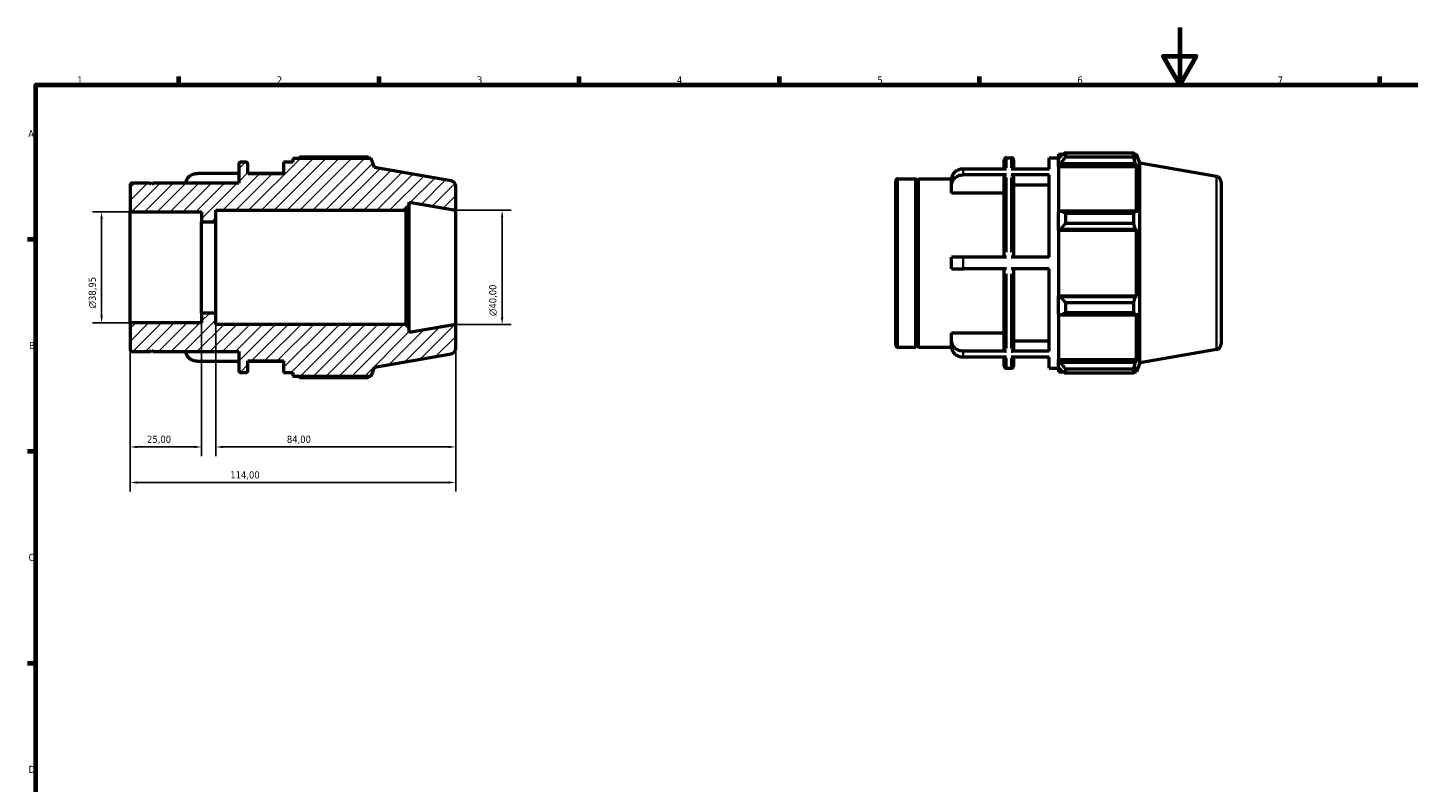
# Model space of a CAD drawing. Header units: millimetres. Extents: x 0 to 931, y 0 to 642.
# Tile 2 of 4: x 17 to 501, y 330 to 594. Entities that reach past the tile are written whole.
import ezdxf

# ---------------------------------------------------------------- set-up
doc = ezdxf.new("R2010")
doc.units = ezdxf.units.MM
for name, color, linetype, lineweight in [('Border (ISO)', 7, 'Continuous', 70), ('Dimension (ISO)', 7, 'Continuous', 25), ('Hatch (ISO)', 7, 'Continuous', 18), ('Visible (ISO)', 7, 'Continuous', 50), ('Visible Narrow (ISO)', 7, 'Continuous', 35)]:
    doc.layers.add(name, color=color, linetype=linetype, lineweight=lineweight)
doc.styles.add('Note Text (ISO)', font='tahoma.ttf')
doc.dimstyles.new('Default (ISO)', dxfattribs={"dimtxt": 2.5, "dimasz": 2.5, "dimexe": 3.175, "dimexo": 0, "dimgap": 0.762, "dimtad": 1, "dimrnd": 1e-08, "dimzin": 0, "dimtxsty": 'Note Text (ISO)', "dimcen": 0.09, "dimdle": 10, "dimclrd": 256, "dimclre": 256, "dimclrt": 232, "dimazin": 0, "dimtfac": 1.40208, "dimtmove": 0, "dimatfit": 3, "dimfxl": 1, "dimtolj": 1, "dimtzin": 0, "dimlwd": -1, "dimlwe": -1, "dimarcsym": 0})

# ---------------------------------------------------------------- blocks, each defined once
blk = doc.blocks.new('Borders Default Border')
at = {"layer": 'Border (ISO)'}
for p, q in [((70.08, 574), (70.08, 576.9)), ((140.17, 574), (140.17, 576.9)), ((210.25, 574), (210.25, 576.9)), ((280.33, 574), (280.33, 576.9)), ((350.42, 574), (350.42, 576.9)), ((490.58, 574), (490.58, 576.9)), ((20, 519.75), (17.1, 519.75)), ((20, 445.5), (17.1, 445.5)), ((20, 371.25), (17.1, 371.25))]:
    blk.add_line(p, q, dxfattribs=at)
at = {"layer": 'Border (ISO)', "flags": 128}
for points in [[(420.5, 594), (420.5, 574), (414.73, 584), (426.27, 584), (420.5, 574)], [(20, 20), (20, 574), (821, 574), (821, 20), (20, 20)]]:
    blk.add_lwpolyline(points, dxfattribs=at)
at = {"layer": 'Border (ISO)', "color": 232, "true_color": 0xca0064, "char_height": 2.5, "attachment_point": 7, "style": 'Note Text (ISO)'}
for s, insert in [('1', (34.48, 574.4)), ('2', (104.37, 574.4)), ('3', (174.43, 574.35)), ('4', (244.42, 574.4)), ('5', (314.64, 574.35)), ('6', (384.66, 574.35)), ('7', (454.77, 574.4)), ('A', (17.29, 555.62)), ('B', (17.59, 481.37)), ('C', (17.43, 407.08)), ('D', (17.43, 332.88))]:
    blk.add_mtext(s, dxfattribs=dict(at, insert=insert))
blk = doc.blocks.new('*D8')
at = {"layer": 'Defpoints', "color": 0, "transparency": 16777216}
for p in [(53, 490.52), (167, 490), (53, 434.62)]:
    blk.add_point(p, dxfattribs=at)
at = {"layer": 'Dimension (ISO)', "transparency": 16777216}
for p, q in [((53, 490.52), (53, 431.44)), ((167, 490), (167, 431.44)), ((164.5, 434.62), (55.5, 434.62))]:
    blk.add_line(p, q, dxfattribs=at)
for points in [[(55.5, 435.04), (55.5, 434.2), (53, 434.62)], [(164.5, 435.04), (164.5, 434.2), (167, 434.62)]]:
    blk.add_solid(points, dxfattribs=at)
at = {"layer": 'Dimension (ISO)', "color": 232, "true_color": 0xca0064, "transparency": 16777216, "insert": (88.05, 438.55), "char_height": 2.5, "attachment_point": 1, "style": 'Note Text (ISO)'}
blk.add_mtext('\\A1;114,00', dxfattribs=at)
blk = doc.blocks.new('*D9')
at = {"layer": 'Defpoints', "color": 0, "transparency": 16777216}
for p in [(83, 494), (167, 490), (83, 447.07)]:
    blk.add_point(p, dxfattribs=at)
at = {"layer": 'Dimension (ISO)', "transparency": 16777216}
for p, q in [((83, 494), (83, 443.9)), ((167, 490), (167, 443.9)), ((164.5, 447.07), (85.5, 447.07))]:
    blk.add_line(p, q, dxfattribs=at)
for points in [[(85.5, 447.49), (85.5, 446.66), (83, 447.07)], [(164.5, 447.49), (164.5, 446.66), (167, 447.07)]]:
    blk.add_solid(points, dxfattribs=at)
at = {"layer": 'Dimension (ISO)', "color": 232, "true_color": 0xca0064, "transparency": 16777216, "insert": (107.86, 451.02), "char_height": 2.5, "attachment_point": 1, "style": 'Note Text (ISO)'}
blk.add_mtext('\\A1;84,00', dxfattribs=at)
blk = doc.blocks.new('*D10')
at = {"layer": 'Defpoints', "color": 0, "transparency": 16777216}
for p in [(78, 494), (53, 490.52), (53, 447.07)]:
    blk.add_point(p, dxfattribs=at)
at = {"layer": 'Dimension (ISO)', "transparency": 16777216}
for p, q in [((78, 494), (78, 443.9)), ((53, 490.52), (53, 443.9)), ((75.5, 447.07), (55.5, 447.07))]:
    blk.add_line(p, q, dxfattribs=at)
for points in [[(55.5, 447.49), (55.5, 446.66), (53, 447.07)], [(75.5, 447.49), (75.5, 446.66), (78, 447.07)]]:
    blk.add_solid(points, dxfattribs=at)
at = {"layer": 'Dimension (ISO)', "color": 232, "true_color": 0xca0064, "transparency": 16777216, "insert": (58.89, 451.01), "char_height": 2.5, "attachment_point": 1, "style": 'Note Text (ISO)'}
blk.add_mtext('\\A1;25,00', dxfattribs=at)
blk = doc.blocks.new('*D11')
at = {"layer": 'Defpoints', "color": 0, "transparency": 16777216}
for p in [(167, 530), (167, 490), (183.24, 490)]:
    blk.add_point(p, dxfattribs=at)
at = {"layer": 'Dimension (ISO)', "transparency": 16777216}
for p, q in [((167, 530), (186.41, 530)), ((183.24, 527.5), (183.24, 492.5)), ((167, 490), (186.41, 490))]:
    blk.add_line(p, q, dxfattribs=at)
for points in [[(182.82, 527.5), (183.66, 527.5), (183.24, 530)], [(182.82, 492.5), (183.66, 492.5), (183.24, 490)]]:
    blk.add_solid(points, dxfattribs=at)
at = {"layer": 'Dimension (ISO)', "color": 232, "true_color": 0xca0064, "transparency": 16777216, "insert": (178.71, 492.94), "char_height": 2.5, "attachment_point": 1, "rotation": 90, "style": 'Note Text (ISO)'}
blk.add_mtext('\\A1;\\fAIGDT|b0|i0;\\H2.5000;\\ln\\fTahoma|b0|i0;\\H2.5000;40,00', dxfattribs=at)
blk = doc.blocks.new('*D12')
at = {"layer": 'Defpoints', "color": 0, "transparency": 16777216}
for p in [(53, 529.48), (43, 490.52), (53, 490.52)]:
    blk.add_point(p, dxfattribs=at)
at = {"layer": 'Dimension (ISO)', "transparency": 16777216}
for p, q in [((53, 529.48), (39.83, 529.48)), ((43, 526.98), (43, 493.02)), ((53, 490.52), (39.83, 490.52))]:
    blk.add_line(p, q, dxfattribs=at)
for points in [[(42.58, 526.98), (43.42, 526.98), (43, 529.48)], [(42.58, 493.02), (43.42, 493.02), (43, 490.52)]]:
    blk.add_solid(points, dxfattribs=at)
at = {"layer": 'Dimension (ISO)', "color": 232, "true_color": 0xca0064, "transparency": 16777216, "insert": (38.48, 495.61), "char_height": 2.5, "attachment_point": 1, "rotation": 90, "style": 'Note Text (ISO)'}
blk.add_mtext('\\A1;\\fAIGDT|b0|i0;\\H2.5000;\\ln\\fTahoma|b0|i0;\\H2.5000;38,95', dxfattribs=at)

msp = doc.modelspace()

# ---------------------------------------------------------------- hatches: boundary and pattern name
at = {"layer": 'Hatch (ISO)'}
h = msp.add_hatch(dxfattribs=at)
h.set_pattern_fill('ANSI31', color=256, scale=25.4, style=0)
h.set_pattern_definition([(45, (0, 0), (-2.245064, 2.245064), [])])
edge = h.paths.add_edge_path()
edge.add_ellipse((165, 481.678), major_axis=(0.347, -1.97), ratio=1, start_angle=0, end_angle=80)
edge.add_line((167, 481.678), (167, 490))
edge.add_line((167, 490), (150.714, 487.128))
edge.add_line((150.714, 487.128), (150.714, 488.8))
edge.add_line((150.714, 488.8), (149.514, 490))
edge.add_line((149.514, 490), (83, 490))
edge.add_line((83, 490), (83, 494))
edge.add_line((83, 494), (78, 494))
edge.add_line((78, 494), (78, 490.524))
edge.add_line((78, 490.524), (53, 490.524))
edge.add_line((53, 490.524), (53, 481.28))
edge.add_ellipse((53.8, 481.28), major_axis=(-0.8, 0), ratio=1, start_angle=0, end_angle=90)
edge.add_line((53.8, 480.48), (60, 480.48))
edge.add_line((60, 480.48), (60.5, 480.98))
edge.add_line((60.5, 480.98), (61, 480.48))
edge.add_line((61, 480.48), (91, 480.48))
edge.add_line((91, 480.48), (91, 473.9))
edge.add_ellipse((91.8, 473.9), major_axis=(-0.8, 0), ratio=1, start_angle=0, end_angle=90)
edge.add_line((91.8, 473.1), (93.457, 473.1))
edge.add_ellipse((93.457, 473.9), major_axis=(0, -0.8), ratio=1, start_angle=0, end_angle=90)
edge.add_line((94.257, 473.9), (94.257, 477.2))
edge.add_line((94.257, 477.2), (106.743, 477.2))
edge.add_line((106.743, 477.2), (106.743, 473.1))
edge.add_line((106.743, 473.1), (110, 473.1))
edge.add_line((110, 473.1), (110, 471.87))
edge.add_line((110, 471.87), (137.37, 471.87))
edge.add_line((137.37, 471.87), (138.5, 474.975))
edge.add_line((138.5, 474.975), (165.347, 479.709))
edge = h.paths.add_edge_path()
edge.add_ellipse((165, 538.322), major_axis=(2, 0), ratio=1, start_angle=0, end_angle=80)
edge.add_line((165.347, 540.291), (138.5, 545.025))
edge.add_line((138.5, 545.025), (137.37, 548.13))
edge.add_line((137.37, 548.13), (110, 548.13))
edge.add_line((110, 548.13), (110, 546.9))
edge.add_line((110, 546.9), (106.743, 546.9))
edge.add_line((106.743, 546.9), (106.743, 542.8))
edge.add_line((106.743, 542.8), (94.257, 542.8))
edge.add_line((94.257, 542.8), (94.257, 546.1))
edge.add_ellipse((93.457, 546.1), major_axis=(0.8, 0), ratio=1, start_angle=0, end_angle=90)
edge.add_line((93.457, 546.9), (91.8, 546.9))
edge.add_ellipse((91.8, 546.1), major_axis=(0, 0.8), ratio=1, start_angle=0, end_angle=90)
edge.add_line((91, 546.1), (91, 539.52))
edge.add_line((91, 539.52), (61, 539.52))
edge.add_line((61, 539.52), (60.5, 539.02))
edge.add_line((60.5, 539.02), (60, 539.52))
edge.add_line((60, 539.52), (53.8, 539.52))
edge.add_ellipse((53.8, 538.72), major_axis=(0, 0.8), ratio=1, start_angle=0, end_angle=90)
edge.add_line((53, 538.72), (53, 529.476))
edge.add_line((53, 529.476), (78, 529.476))
edge.add_line((78, 529.476), (78, 526))
edge.add_line((78, 526), (83, 526))
edge.add_line((83, 526), (83, 530))
edge.add_line((83, 530), (149.514, 530))
edge.add_line((149.514, 530), (150.714, 531.2))
edge.add_line((150.714, 531.2), (150.714, 532.872))
edge.add_line((150.714, 532.872), (167, 530))
edge.add_line((167, 530), (167, 538.322))

# ---------------------------------------------------------------- linework, layer by layer
at = {"layer": 'Visible (ISO)'}
for p, q in [((93.457, 546.9), (91.8, 546.9)), ((110, 546.9), (106.743, 546.9)), ((106.743, 546.9), (106.743, 542.8)), ((137.37, 548.13), (110, 548.13)), ((110, 548.13), (110, 546.9)), ((136.325, 548.578), (112.46, 548.578)), ((138.5, 545.025), (137.37, 548.13)), ((359.031, 544.452), (359.031, 547.62)), ((359.831, 548.42), (361.488, 548.42)), ((362.288, 547.62), (362.288, 544.452)), ((374.774, 544.452), (374.774, 548.42)), ((374.774, 548.42), (378.031, 548.42)), ((378.031, 549.65), (378.031, 548.276)), ((378.031, 549.65), (379.777, 549.65)), ((378.851, 549.058), (378.031, 548.276)), ((378.031, 545.705), (378.031, 548.276)), ((378.031, 545.705), (378.851, 546.433)), ((378.851, 546.433), (404.954, 546.433)), ((380.491, 550.098), (380.491, 548.615)), ((380.491, 550.098), (404.357, 550.098)), ((404.357, 548.615), (380.491, 548.615)), ((404.357, 548.615), (404.357, 550.098)), ((404.617, 549.65), (405.401, 549.65)), ((405.401, 547.885), (404.954, 549.058)), ((404.954, 546.433), (405.401, 545.342)), ((406.531, 546.545), (405.401, 549.65)), ((405.401, 547.885), (405.401, 549.65)), ((406.531, 476.494), (406.531, 546.545)), ((433.379, 541.811), (406.531, 546.545)), ((91, 542.932), (76.643, 542.932)), ((91, 546.1), (91, 539.52)), ((94.257, 542.8), (94.257, 546.1)), ((106.743, 542.932), (94.257, 542.932)), ((106.743, 542.8), (94.257, 542.8)), ((165.347, 540.291), (138.5, 545.025)), ((359.831, 544.452), (344.674, 544.452)), ((359.831, 542.402), (344.674, 542.402)), ((359.031, 513.57), (359.031, 541.708)), ((374.774, 544.452), (361.488, 544.452)), ((374.774, 542.402), (361.488, 542.402)), ((362.288, 541.708), (362.288, 513.57)), ((374.774, 513.57), (374.774, 542.402)), ((378.031, 545.342), (378.031, 545.705)), ((378.031, 545.342), (378.031, 529.316)), ((378.031, 545.342), (405.401, 545.342)), ((405.401, 529.126), (405.401, 545.342)), ((53, 538.72), (53, 529.476)), ((60, 539.52), (53.8, 539.52)), ((60.5, 539.02), (60, 539.52)), ((61, 539.52), (60.5, 539.02)), ((91, 539.52), (61, 539.52)), ((167, 530), (167, 538.322)), ((321.031, 482.8), (321.031, 540.24)), ((321.831, 541.04), (328.031, 541.04)), ((328.031, 482), (328.031, 541.04)), ((328.531, 540.54), (328.031, 541.04)), ((328.531, 540.54), (329.031, 541.04)), ((328.531, 482.5), (328.531, 540.54)), ((329.031, 482), (329.031, 541.04)), ((329.031, 541.04), (340.577, 541.04)), ((340.574, 538.845), (340.574, 540.895)), ((340.574, 535.998), (340.574, 538.845)), ((374.774, 538.845), (362.288, 538.845)), ((435.031, 539.842), (435.031, 483.198)), ((150.714, 531.2), (150.714, 532.872)), ((150.714, 532.872), (167, 530)), ((359.031, 535.998), (340.574, 535.998)), ((53, 529.476), (78, 529.476)), ((53, 490.524), (53, 529.476)), ((78, 529.476), (78, 526)), ((83, 526), (83, 530)), ((83, 530), (149.514, 530)), ((149.514, 530), (150.714, 531.2)), ((149.514, 530), (149.514, 490)), ((150.714, 488.8), (150.714, 531.2)), ((167, 490), (167, 530)), ((378.851, 529.694), (378.031, 529.316)), ((378.031, 523.109), (378.031, 529.316)), ((404.954, 529.694), (378.851, 529.694)), ((380.491, 528.982), (380.491, 525.403)), ((380.491, 528.982), (404.357, 528.982)), ((404.357, 525.403), (404.357, 528.982)), ((405.401, 529.126), (404.954, 529.694)), ((78, 526), (83, 526)), ((78, 494), (78, 526)), ((83, 494), (83, 526)), ((378.031, 523.109), (378.851, 523.356)), ((378.031, 522.986), (378.031, 523.109)), ((378.031, 522.986), (378.031, 500.054)), ((378.031, 522.986), (405.401, 522.986)), ((378.851, 523.356), (404.954, 523.356)), ((404.357, 525.403), (380.491, 525.403)), ((404.954, 523.356), (405.401, 522.986)), ((405.401, 500.054), (405.401, 522.986)), ((340.574, 509.47), (340.574, 513.57)), ((359.831, 513.57), (344.674, 513.57)), ((374.774, 513.57), (361.488, 513.57)), ((359.831, 509.47), (344.674, 509.47)), ((359.031, 481.332), (359.031, 509.47)), ((374.774, 509.47), (361.488, 509.47)), ((362.288, 509.47), (362.288, 481.332)), ((374.774, 480.638), (374.774, 509.47)), ((378.031, 499.931), (378.031, 500.054)), ((378.031, 500.054), (405.401, 500.054)), ((378.031, 493.724), (378.031, 499.931)), ((378.851, 499.684), (378.031, 499.931)), ((404.954, 499.684), (378.851, 499.684)), ((405.401, 500.054), (404.954, 499.684)), ((83, 494), (78, 494)), ((78, 494), (78, 490.524)), ((83, 490), (83, 494)), ((378.031, 493.724), (378.851, 493.345)), ((378.031, 493.724), (378.031, 477.698)), ((378.851, 493.345), (404.954, 493.345)), ((380.491, 497.637), (380.491, 494.058)), ((380.491, 497.637), (404.357, 497.637)), ((404.357, 494.058), (380.491, 494.058)), ((404.357, 494.058), (404.357, 497.637)), ((404.954, 493.345), (405.401, 493.913)), ((405.401, 477.698), (405.401, 493.913)), ((78, 490.524), (53, 490.524)), ((53, 490.524), (53, 481.28)), ((149.514, 490), (83, 490)), ((150.714, 488.8), (149.514, 490)), ((167, 490), (150.714, 487.128)), ((150.714, 487.128), (150.714, 488.8)), ((167, 481.678), (167, 490)), ((340.574, 484.195), (340.574, 487.041)), ((340.574, 487.041), (359.031, 487.041)), ((340.574, 482.145), (340.574, 484.195)), ((362.288, 484.195), (374.774, 484.195)), ((53.8, 480.48), (60, 480.48)), ((60, 480.48), (60.5, 480.98)), ((60.5, 480.98), (61, 480.48)), ((61, 480.48), (91, 480.48)), ((91, 480.48), (91, 473.9)), ((138.5, 474.975), (165.347, 479.709)), ((321.831, 482), (328.031, 482)), ((328.531, 482.5), (328.031, 482)), ((328.531, 482.5), (329.031, 482)), ((329.031, 482), (340.577, 482)), ((359.831, 480.638), (344.674, 480.638)), ((374.774, 480.638), (361.488, 480.638)), ((433.379, 481.228), (406.531, 476.494)), ((91, 477.068), (76.643, 477.068)), ((94.257, 473.9), (94.257, 477.2)), ((94.257, 477.2), (106.743, 477.2)), ((106.743, 477.068), (94.257, 477.068)), ((106.743, 477.2), (106.743, 473.1)), ((137.37, 471.87), (138.5, 474.975)), ((359.831, 478.588), (344.674, 478.588)), ((359.031, 475.42), (359.031, 478.588)), ((359.831, 474.62), (361.488, 474.62)), ((374.774, 478.588), (361.488, 478.588)), ((362.288, 478.588), (362.288, 475.42)), ((374.774, 474.62), (374.774, 478.588)), ((374.774, 474.62), (378.031, 474.62)), ((378.031, 477.334), (378.031, 477.698)), ((378.031, 477.698), (405.401, 477.698)), ((378.031, 474.764), (378.031, 477.334)), ((378.851, 476.607), (378.031, 477.334)), ((378.031, 474.764), (378.851, 473.981)), ((378.031, 474.764), (378.031, 473.39)), ((404.954, 476.607), (378.851, 476.607)), ((380.491, 474.424), (380.491, 472.942)), ((380.491, 474.424), (404.357, 474.424)), ((404.357, 472.942), (404.357, 474.424)), ((405.401, 477.698), (404.954, 476.607)), ((404.954, 473.981), (405.401, 475.155)), ((406.531, 476.494), (405.401, 473.39)), ((405.401, 473.39), (405.401, 475.155)), ((91.8, 473.1), (93.457, 473.1)), ((106.743, 473.1), (110, 473.1)), ((110, 473.1), (110, 471.87)), ((110, 471.87), (137.37, 471.87)), ((112.46, 471.422), (136.325, 471.422)), ((378.031, 473.39), (379.777, 473.39)), ((404.357, 472.942), (380.491, 472.942)), ((404.617, 473.39), (405.401, 473.39))]:
    msp.add_line(p, q, dxfattribs=at)
for centre, radius, start, end in [((91.8, 546.1), 0.8, 90, 180), ((93.457, 546.1), 0.8, 0, 90), ((359.831, 547.62), 0.8, 90, 180), ((361.488, 547.62), 0.8, 0, 90), ((433.031, 539.842), 2, 0, 80), ((53.8, 538.72), 0.8, 90, 180), ((165, 538.322), 2, 0, 80), ((321.831, 540.24), 0.8, 90, 180), ((53.8, 481.28), 0.8, 180, 270), ((165, 481.678), 2, 280, 0), ((321.831, 482.8), 0.8, 180, 270), ((433.031, 483.198), 2, 280, 0), ((91.8, 473.9), 0.8, 180, 270), ((93.457, 473.9), 0.8, 270, 0), ((359.831, 475.42), 0.8, 180, 270), ((361.488, 475.42), 0.8, 270, 0)]:
    msp.add_arc(centre, radius, start, end, dxfattribs=at)
for points, weights in [([(111.745, 548.13), (112.097, 548.352), (112.46, 548.578)], [1.00928275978, 1.01089016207, 1.012350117]), ([(136.585, 548.13), (136.458, 548.352), (136.325, 548.578)], [1.00129130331, 1.00071957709, 1]), ([(380.491, 550.098), (379.638, 549.567), (378.851, 549.058)], [1.012350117, 1.00892977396, 1.0047001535]), ([(378.851, 546.433), (379.638, 547.502), (380.491, 548.615)], [1.0047001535, 1.00892977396, 1.012350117]), ([(404.357, 550.098), (404.667, 549.567), (404.954, 549.058)], [1, 1.00169072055, 1.00256521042]), ([(404.954, 546.433), (404.667, 547.502), (404.357, 548.615)], [1.00256521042, 1.00169072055, 1]), ([(380.491, 528.982), (379.638, 529.345), (378.851, 529.694)], [1.012350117, 1.00892977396, 1.0047001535]), ([(404.357, 528.982), (404.667, 529.345), (404.954, 529.694)], [1, 1.00169072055, 1.00256521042]), ([(378.851, 523.356), (379.638, 524.358), (380.491, 525.403)], [1.0047001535, 1.00892977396, 1.012350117]), ([(404.954, 523.356), (404.667, 524.358), (404.357, 525.403)], [1.00256521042, 1.00169072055, 1]), ([(380.491, 497.637), (379.638, 498.681), (378.851, 499.684)], [1.012350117, 1.00892977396, 1.0047001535]), ([(404.357, 497.637), (404.667, 498.681), (404.954, 499.684)], [1, 1.00169072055, 1.00256521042]), ([(378.851, 493.345), (379.638, 493.694), (380.491, 494.058)], [1.0047001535, 1.00892977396, 1.012350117]), ([(404.954, 493.345), (404.667, 493.694), (404.357, 494.058)], [1.00256521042, 1.00169072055, 1]), ([(380.491, 474.424), (379.638, 475.538), (378.851, 476.607)], [1.012350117, 1.00892977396, 1.0047001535]), ([(378.851, 473.981), (379.638, 473.472), (380.491, 472.942)], [1.0047001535, 1.00892977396, 1.012350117]), ([(404.357, 474.424), (404.667, 475.538), (404.954, 476.607)], [1, 1.00169072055, 1.00256521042]), ([(404.954, 473.981), (404.667, 473.472), (404.357, 472.942)], [1.00256521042, 1.00169072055, 1]), ([(112.46, 471.422), (112.097, 471.648), (111.745, 471.87)], [1.012350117, 1.01089016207, 1.00928275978]), ([(136.325, 471.422), (136.458, 471.648), (136.585, 471.87)], [1, 1.00071957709, 1.00129130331])]:
    msp.add_rational_spline(points, weights, degree=2, dxfattribs=at)
for points, knots in [([(72.546, 539.52), (72.555, 539.698), (72.579, 539.885), (72.676, 540.304), (72.758, 540.534), (72.952, 540.94), (73.081, 541.153), (73.388, 541.551), (73.566, 541.736), (73.924, 542.046), (74.137, 542.2), (74.595, 542.466), (74.841, 542.578), (75.308, 542.745), (75.573, 542.817), (76.114, 542.91), (76.39, 542.932), (76.643, 542.932)], [-0.59129907, -0.59129907, -0.59129907, -0.59129907, -0.53164551, -0.53164551, -0.45555856, -0.45555856, -0.37955732, -0.37955732, -0.30355608, -0.30355608, -0.22763702, -0.22763702, -0.15171797, -0.15171797, -0.07585898, -0.07585898, 0, 0, 0, 0]), ([(344.674, 544.452), (344.421, 544.452), (344.145, 544.43), (343.604, 544.337), (343.34, 544.265), (342.872, 544.097), (342.626, 543.986), (342.168, 543.72), (341.955, 543.566), (341.597, 543.256), (341.419, 543.071), (341.112, 542.673), (340.983, 542.46), (340.79, 542.054), (340.707, 541.824), (340.599, 541.354), (340.574, 541.115), (340.574, 540.895)], [0, 0, 0, 0, 0.07585898, 0.07585898, 0.15171797, 0.15171797, 0.22763702, 0.22763702, 0.30355608, 0.30355608, 0.37955732, 0.37955732, 0.45555856, 0.45555856, 0.53164551, 0.53164551, 0.60773247, 0.60773247, 0.60773247, 0.60773247]), ([(340.574, 538.845), (340.574, 539.065), (340.599, 539.304), (340.707, 539.774), (340.79, 540.004), (340.983, 540.41), (341.112, 540.623), (341.419, 541.021), (341.597, 541.206), (341.955, 541.516), (342.168, 541.67), (342.626, 541.936), (342.872, 542.047), (343.34, 542.215), (343.604, 542.287), (344.145, 542.38), (344.421, 542.402), (344.674, 542.402)], [-0.60773247, -0.60773247, -0.60773247, -0.60773247, -0.53164551, -0.53164551, -0.45555856, -0.45555856, -0.37955732, -0.37955732, -0.30355608, -0.30355608, -0.22763702, -0.22763702, -0.15171797, -0.15171797, -0.07585898, -0.07585898, 0, 0, 0, 0]), ([(359.831, 542.402), (359.732, 542.402), (359.616, 542.382), (359.434, 542.316), (359.335, 542.259), (359.196, 542.138), (359.13, 542.053), (359.054, 541.894), (359.031, 541.794), (359.031, 541.708)], [0, 0, 0, 0, 0.02961626, 0.02961626, 0.05925595, 0.05925595, 0.08890093, 0.08890093, 0.118571, 0.118571, 0.118571, 0.118571]), ([(362.288, 541.708), (362.288, 541.794), (362.265, 541.894), (362.19, 542.053), (362.124, 542.138), (361.984, 542.259), (361.886, 542.316), (361.703, 542.382), (361.587, 542.402), (361.488, 542.402)], [-0.118571, -0.118571, -0.118571, -0.118571, -0.08888908, -0.08888908, -0.05923226, -0.05923226, -0.02960443, -0.02960443, 0, 0, 0, 0]), ([(344.674, 513.57), (344.421, 513.57), (344.145, 513.57), (343.604, 513.57), (343.34, 513.57), (342.872, 513.57), (342.626, 513.57), (342.168, 513.57), (341.955, 513.57), (341.597, 513.57), (341.419, 513.57), (341.112, 513.57), (340.983, 513.57), (340.79, 513.57), (340.707, 513.57), (340.599, 513.57), (340.574, 513.57), (340.574, 513.57)], [0, 0, 0, 0, 0.07585898, 0.07585898, 0.15171797, 0.15171797, 0.22763702, 0.22763702, 0.30355608, 0.30355608, 0.37955732, 0.37955732, 0.45555856, 0.45555856, 0.53164551, 0.53164551, 0.60773247, 0.60773247, 0.60773247, 0.60773247]), ([(340.574, 509.47), (340.574, 509.47), (340.599, 509.47), (340.707, 509.47), (340.79, 509.47), (340.983, 509.47), (341.112, 509.47), (341.419, 509.47), (341.597, 509.47), (341.955, 509.47), (342.168, 509.47), (342.626, 509.47), (342.872, 509.47), (343.34, 509.47), (343.604, 509.47), (344.145, 509.47), (344.421, 509.47), (344.674, 509.47)], [-0.60773247, -0.60773247, -0.60773247, -0.60773247, -0.53164551, -0.53164551, -0.45555856, -0.45555856, -0.37955732, -0.37955732, -0.30355608, -0.30355608, -0.22763702, -0.22763702, -0.15171797, -0.15171797, -0.07585898, -0.07585898, 0, 0, 0, 0]), ([(344.674, 480.638), (344.421, 480.638), (344.145, 480.659), (343.604, 480.753), (343.34, 480.824), (342.872, 480.992), (342.626, 481.104), (342.168, 481.369), (341.955, 481.524), (341.597, 481.834), (341.419, 482.019), (341.112, 482.417), (340.983, 482.63), (340.79, 483.035), (340.707, 483.265), (340.599, 483.735), (340.574, 483.975), (340.574, 484.195)], [0, 0, 0, 0, 0.07585898, 0.07585898, 0.15171797, 0.15171797, 0.22763702, 0.22763702, 0.30355608, 0.30355608, 0.37955732, 0.37955732, 0.45555856, 0.45555856, 0.53164551, 0.53164551, 0.60773247, 0.60773247, 0.60773247, 0.60773247]), ([(76.643, 477.068), (76.39, 477.068), (76.114, 477.09), (75.573, 477.183), (75.308, 477.255), (74.841, 477.422), (74.595, 477.534), (74.137, 477.8), (73.924, 477.954), (73.566, 478.264), (73.388, 478.449), (73.081, 478.847), (72.952, 479.06), (72.758, 479.466), (72.676, 479.696), (72.579, 480.115), (72.555, 480.302), (72.546, 480.48)], [0, 0, 0, 0, 0.07585898, 0.07585898, 0.15171797, 0.15171797, 0.22763702, 0.22763702, 0.30355608, 0.30355608, 0.37955732, 0.37955732, 0.45555856, 0.45555856, 0.53164551, 0.53164551, 0.59129907, 0.59129907, 0.59129907, 0.59129907]), ([(340.574, 482.145), (340.574, 481.925), (340.599, 481.685), (340.707, 481.215), (340.79, 480.985), (340.983, 480.58), (341.112, 480.367), (341.419, 479.969), (341.597, 479.784), (341.955, 479.474), (342.168, 479.319), (342.626, 479.054), (342.872, 478.942), (343.34, 478.774), (343.604, 478.703), (344.145, 478.609), (344.421, 478.588), (344.674, 478.588)], [-0.60773247, -0.60773247, -0.60773247, -0.60773247, -0.53164551, -0.53164551, -0.45555856, -0.45555856, -0.37955732, -0.37955732, -0.30355608, -0.30355608, -0.22763702, -0.22763702, -0.15171797, -0.15171797, -0.07585898, -0.07585898, 0, 0, 0, 0]), ([(359.031, 481.332), (359.031, 481.246), (359.054, 481.145), (359.13, 480.987), (359.196, 480.902), (359.335, 480.78), (359.434, 480.723), (359.616, 480.658), (359.732, 480.638), (359.831, 480.638)], [-0.118571, -0.118571, -0.118571, -0.118571, -0.08890093, -0.08890093, -0.05925595, -0.05925595, -0.02961626, -0.02961626, 0, 0, 0, 0]), ([(361.488, 480.638), (361.587, 480.638), (361.703, 480.658), (361.886, 480.723), (361.984, 480.78), (362.124, 480.901), (362.19, 480.987), (362.265, 481.145), (362.288, 481.246), (362.288, 481.332)], [0, 0, 0, 0, 0.02960443, 0.02960443, 0.05923226, 0.05923226, 0.08888908, 0.08888908, 0.118571, 0.118571, 0.118571, 0.118571])]:
    msp.add_open_spline(points, degree=3, knots=knots, dxfattribs=at)
at = {"layer": 'Visible Narrow (ISO)'}
for p, q in [((359.831, 548.41), (359.831, 544.832)), ((361.488, 544.832), (361.488, 548.41)), ((344.674, 544.359), (344.674, 542.514)), ((321.831, 540.676), (321.831, 482.363)), ((359.831, 541.423), (359.831, 515.291)), ((361.488, 515.291), (361.488, 541.423)), ((433.379, 481.601), (433.379, 541.438)), ((344.674, 513.365), (344.674, 509.675)), ((359.831, 507.748), (359.831, 481.617)), ((361.488, 481.617), (361.488, 507.748)), ((344.674, 480.526), (344.674, 478.681)), ((359.831, 478.207), (359.831, 474.63)), ((361.488, 474.63), (361.488, 478.207))]:
    msp.add_line(p, q, dxfattribs=at)

# ---------------------------------------------------------------- block references
msp.add_blockref('Borders Default Border', (0, 0))

# ---------------------------------------------------------------- dimensions: what is measured, and where the dimension line sits
at = {"layer": 'Dimension (ISO)'}
for base, p1, p2, picture, middle in [((43, 490.524), (53, 529.476), (53, 490.524), '*D12', (43, 501.148)), ((183.238, 490), (167, 530), (167, 490), '*D11', (183.238, 498.5))]:
    dim = msp.add_linear_dim(base=base, p1=p1, p2=p2, angle=90, text='\\fAIGDT|b0|i0;\\H2.5000;\\ln\\fTahoma|b0|i0;\\H2.5000;<>', dimstyle='Default (ISO)', override={"dimdec": 2, "dimtp": 0, "dimtm": 0, "dimtdec": 2, "dimtofl": 0, "dimatfit": 1}, dxfattribs=at)
    dim.commit()
    dim.dimension.update_dxf_attribs({"geometry": picture, "text_midpoint": middle, "dimtype": 160})
for base, p1, p2, picture, middle in [((53, 447.075), (78, 494), (53, 490.524), '*D10', (63, 447.075)), ((83, 447.075), (167, 490), (83, 494), '*D9', (112, 447.075)), ((53, 434.619), (167, 490), (53, 490.524), '*D8', (93, 434.619))]:
    dim = msp.add_linear_dim(base=base, p1=p1, p2=p2, angle=180, dimstyle='Default (ISO)', override={"dimdec": 2, "dimtp": 0, "dimtm": 0, "dimtdec": 2, "dimtofl": 0, "dimatfit": 1}, dxfattribs=at)
    dim.commit()
    dim.dimension.update_dxf_attribs({"geometry": picture, "text_midpoint": middle, "dimtype": 160})

doc.saveas('drawing.dxf')
